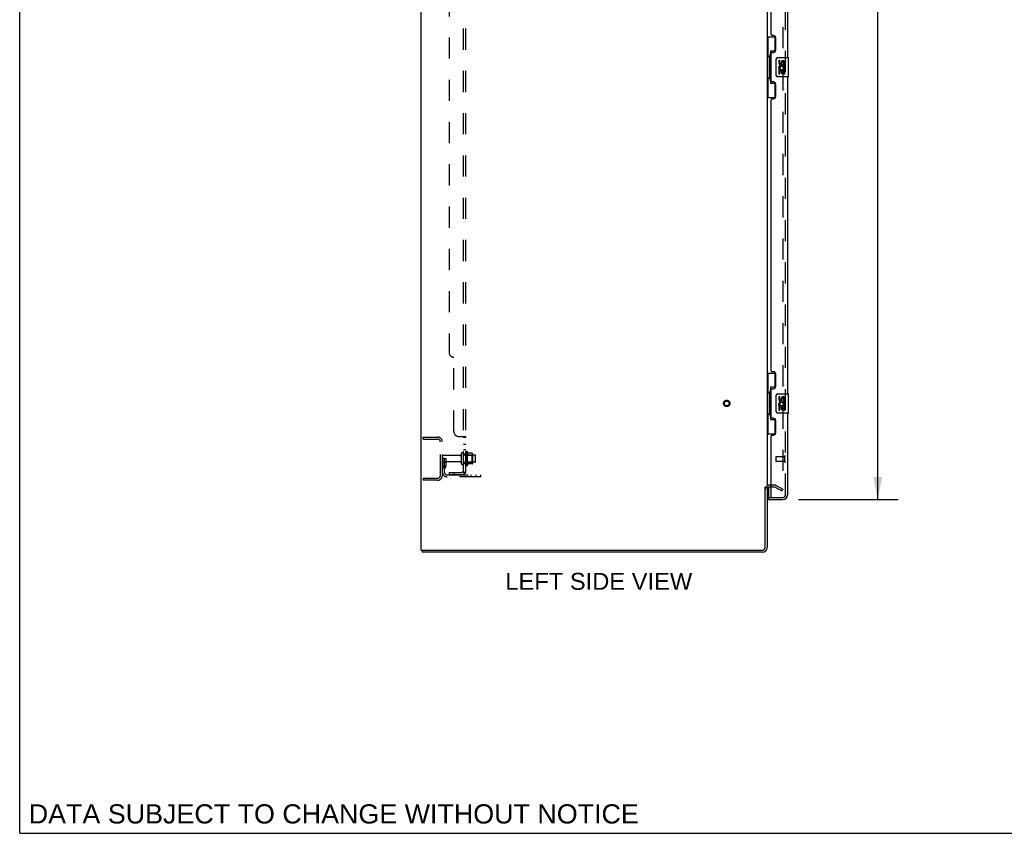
# Model space of a CAD drawing. Header units: inches. Extents: x 0 to 200, y 0 to 129.
# Tile 1 of 118: x 0 to 51, y 0 to 42. Entities that reach past the tile are written whole.
import ezdxf

# ---------------------------------------------------------------- set-up
doc = ezdxf.new("R2010")
doc.units = ezdxf.units.IN
doc.header["$LTSCALE"] = 11
doc.header["$MEASUREMENT"] = 0
doc.linetypes.add('HIDDEN', pattern=[0.2, 0.1, -0.1])
doc.layers.get('0').update_dxf_attribs({"linetype": 'CONTINUOUS'})
for name, color, linetype in [('DEFAULT_2', 8, 'HIDDEN'), ('DIMENSIONS', 7, 'CONTINUOUS'), ('DOOR_ASSEMBLY', 7, 'CONTINUOUS'), ('SUBPANEL', 7, 'CONTINUOUS')]:
    doc.layers.add(name, color=color, linetype=linetype)
doc.styles.get("Standard").update_dxf_attribs({"font": 'arial.ttf'})
doc.dimstyles.new('DIMSTYLE_1', dxfattribs={"dimtxt": 0.882353, "dimasz": 1.176471, "dimexe": 0.09, "dimexo": 0.07, "dimgap": 0.0375, "dimtad": 0, "dimtih": 1, "dimtoh": 1, "dimzin": 4, "dimdsep": 46, "dimtxsty": 'Standard', "dimblk": '_FILLED', "dimblk1": '_FILLED', "dimblk2": '_FILLED', "dimcen": 0.09, "dimadec": 3, "dimazin": 1, "dimtfac": 1, "dimtdec": 3, "dimtofl": 0, "dimtmove": 0, "dimatfit": 3, "dimldrblk": '_FILLED', "dimfxl": 0, "dimtolj": 1, "dimtzin": 4, "dimarcsym": 0})

# ---------------------------------------------------------------- blocks, each defined once
blk = doc.blocks.new('_FILLED')
at = {"color": 0, "linetype": 'ByBlock'}
blk.add_solid([(0, 0), (-1, 0.2), (-1, -0.2)], dxfattribs=at)
blk = doc.blocks.new('*D9')
at = {"layer": 'DIMENSIONS', "color": 2, "linetype": 'Continuous'}
for p, q in [((40.521, 79.876), (45.703, 79.876)), ((44.644, 79.876), (44.644, 50.101)), ((44.644, 17.376), (44.644, 47.013)), ((40.521, 17.376), (45.703, 17.376))]:
    blk.add_line(p, q, dxfattribs=at)
at = {"layer": 'DIMENSIONS', "color": 2, "linetype": 'Continuous', "xscale": 1.1764705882, "yscale": 1.1764705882, "zscale": 1.1764705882}
for p, rotation in [((44.644, 79.876), 90), ((44.644, 17.376), 270)]:
    blk.add_blockref('_FILLED', p, dxfattribs=dict(at, rotation=rotation))
at = {"layer": 'DIMENSIONS', "color": 2, "linetype": 'Continuous', "insert": (44.644, 49.66), "char_height": 0.8824, "width": 3.69342, "attachment_point": 2, "line_spacing_factor": 0.9}
blk.add_mtext('62.50\\PDOOR', dxfattribs=at)

msp = doc.modelspace()

# ---------------------------------------------------------------- linework, layer by layer
at = {"color": 7, "linetype": 'Continuous'}
for p, q in [((0, 0), (0, 129.412)), ((38.782, 18.022), (38.886, 18.022)), ((20.938, 14.73), (20.938, 14.626)), ((20.942, 14.73), (20.976, 14.73)), ((0, 0), (200, 0))]:
    msp.add_line(p, q, dxfattribs=at)
at = {"color": 3, "linetype": 'Continuous'}
for p, q in [((20.886, 14.73), (20.886, 82.522)), ((38.886, 79.178), (38.886, 18.074)), ((38.782, 14.872), (38.782, 18.033)), ((38.886, 18.022), (38.886, 14.872)), ((39.09, 18.022), (39.028, 18.022)), ((20.886, 14.73), (20.942, 14.73)), ((38.639, 14.626), (20.938, 14.626)), ((20.976, 14.73), (38.639, 14.73))]:
    msp.add_line(p, q, dxfattribs=at)
for centre, radius, start, end in [((39.028, 17.879), 0.142, 90, 180), ((38.639, 14.872), 0.246, 270, 360), ((38.639, 14.872), 0.142, 270, 360)]:
    msp.add_arc(centre, radius, start, end, dxfattribs=at)
at = {"layer": 'DEFAULT_2', "color": 8, "linetype": 'HIDDEN'}
for p, q in [((39.698, 79.36), (39.698, 17.891)), ((20.99, 20.626), (21.743, 20.626)), ((20.99, 20.522), (20.99, 20.626)), ((20.99, 20.522), (21.743, 20.522)), ((21.886, 18.622), (21.886, 20.379)), ((21.99, 18.622), (21.99, 20.379)), ((22.094, 19.501), (21.99, 19.501)), ((22.917, 19.666), (22.02, 19.666)), ((22.08, 19.16), (22.08, 19.501)), ((22.094, 19.501), (22.184, 19.501)), ((22.094, 18.8), (22.094, 19.501)), ((22.184, 19.16), (22.184, 19.501)), ((22.98, 19.243), (22.98, 19.758)), ((23.09, 19.243), (23.09, 19.758)), ((23.685, 19.688), (23.09, 19.688)), ((23.215, 19.835), (23.215, 19.167)), ((23.235, 19.684), (23.215, 19.704)), ((23.235, 19.684), (23.531, 19.684)), ((23.235, 19.684), (23.235, 19.317)), ((23.285, 19.857), (23.285, 19.145)), ((23.54, 19.778), (23.313, 19.778)), ((23.531, 19.684), (23.551, 19.704)), ((23.531, 19.684), (23.531, 19.317)), ((23.551, 19.756), (23.551, 19.245)), ((23.715, 19.343), (23.715, 19.658)), ((22.917, 19.336), (22.02, 19.336)), ((22.078, 19.154), (22.029, 19.086)), ((22.08, 19.326), (22.184, 19.326)), ((22.162, 19.094), (22.113, 19.026)), ((23.685, 19.313), (23.09, 19.313)), ((23.235, 19.317), (23.215, 19.297)), ((23.235, 19.317), (23.531, 19.317)), ((23.54, 19.223), (23.313, 19.223)), ((23.531, 19.317), (23.551, 19.297)), ((20.99, 18.48), (21.743, 18.48)), ((20.99, 18.48), (20.99, 18.376)), ((22.236, 18.657), (23.99, 18.657)), ((23.99, 18.553), (22.236, 18.553)), ((23.487, 18.553), (23.487, 18.657)), ((23.743, 18.553), (23.743, 18.657)), ((23.99, 18.553), (23.99, 18.657)), ((21.743, 18.376), (20.99, 18.376)), ((39.29, 18.126), (39.028, 18.126)), ((39.29, 18.022), (39.09, 18.022)), ((39.307, 18.017), (39.646, 17.821)), ((39.359, 18.107), (39.698, 17.911)), ((39.646, 17.821), (39.698, 17.911))]:
    msp.add_line(p, q, dxfattribs=at)
for points in [[(39.681, 17.871), (39.681, 17.871), (39.679, 17.872), (39.677, 17.872), (39.675, 17.873), (39.673, 17.873)], [(39.698, 17.891), (39.698, 17.889), (39.698, 17.887), (39.697, 17.885), (39.697, 17.883), (39.696, 17.881), (39.695, 17.879), (39.693, 17.877), (39.692, 17.876), (39.69, 17.874), (39.688, 17.873), (39.687, 17.872), (39.685, 17.872), (39.683, 17.871), (39.681, 17.871)]]:
    msp.add_lwpolyline(points, dxfattribs=at)
for radius in [0.164, 0.124]:
    msp.add_circle((36.782, 22.376), radius, dxfattribs=at)
for centre, radius, start, end in [((21.743, 20.379), 0.246, 0, 90), ((21.743, 20.379), 0.142, 0, 90), ((22.02, 19.636), 0.03, 90, 180), ((22.917, 19.728), 0.0625, 270, 360), ((23.035, 19.758), 0.055, 360, 180), ((23.253, 19.835), 0.0384, 34.4497, 180), ((22.685, 19.501), 0.698, 23.9679, 30.6631), ((23.331, 19.788), 0.01, 203.9679, 270), ((23.54, 19.768), 0.01, 5.1938, 90), ((23.41, 19.756), 0.141, 0, 5.2081), ((23.685, 19.658), 0.03, 360, 90), ((22.02, 19.366), 0.03, 180, 270), ((22.198, 18.965), 0.208, 144.2461, 180), ((22.07, 19.16), 0.01, 324.2461, 360), ((22.198, 18.965), 0.104, 144.2461, 180), ((22.07, 19.16), 0.114, 324.2461, 360), ((22.917, 19.273), 0.0625, 0, 90), ((23.035, 19.243), 0.055, 180, 0), ((23.253, 19.167), 0.0384, 180, 325.5503), ((22.685, 19.501), 0.698, 329.3369, 336.0321), ((23.331, 19.213), 0.01, 90, 156.0321), ((23.54, 19.233), 0.01, 270, 354.8062), ((23.41, 19.245), 0.141, 354.7919, 360), ((23.685, 19.343), 0.03, 270, 0), ((21.743, 18.622), 0.246, 270, 360), ((21.743, 18.622), 0.142, 270, 360), ((22.236, 18.8), 0.246, 180, 270), ((22.236, 18.8), 0.142, 180, 270), ((39.028, 17.879), 0.246, 90, 180), ((39.29, 17.989), 0.137, 60, 90), ((39.29, 17.989), 0.033, 60, 90)]:
    msp.add_arc(centre, radius, start, end, dxfattribs=at)
at = {"layer": 'DOOR_ASSEMBLY', "color": 8, "linetype": 'HIDDEN'}
for p, q in [((39.84, 17.622), (39.84, 79.629)), ((39.34, 19.594), (39.34, 19.366)), ((39.797, 19.604), (39.35, 19.604)), ((39.797, 19.622), (39.797, 19.338)), ((39.797, 19.356), (39.35, 19.356)), ((38.965, 17.48), (39.11, 17.48)), ((39.11, 17.48), (39.697, 17.48))]:
    msp.add_line(p, q, dxfattribs=at)
at = {"layer": 'DOOR_ASSEMBLY', "color": 3, "linetype": 'Continuous'}
for p, q in [((39.944, 56.876), (39.944, 40.376)), ((39.09, 41.583), (39.09, 55.668)), ((39.21, 41.523), (39.15, 41.523)), ((39.34, 40.773), (39.34, 41.393)), ((39.09, 39.168), (39.09, 40.583)), ((39.15, 40.643), (39.21, 40.643)), ((39.21, 39.108), (39.15, 39.108)), ((39.34, 38.358), (39.34, 38.978)), ((39.944, 39.376), (39.944, 22.876)), ((39.09, 24.083), (39.09, 38.168)), ((39.15, 38.228), (39.21, 38.228)), ((39.21, 24.023), (39.15, 24.023)), ((39.34, 23.273), (39.34, 23.893)), ((39.09, 21.668), (39.09, 23.083)), ((39.15, 23.143), (39.21, 23.143)), ((39.21, 21.608), (39.15, 21.608)), ((39.944, 21.876), (39.944, 17.622)), ((39.34, 20.858), (39.34, 21.478)), ((39.09, 17.5), (39.09, 20.668)), ((39.15, 20.728), (39.21, 20.728)), ((38.965, 17.376), (39.697, 17.376))]:
    msp.add_line(p, q, dxfattribs=at)
at = {"layer": 'DOOR_ASSEMBLY', "color": 7, "linetype": 'Continuous'}
for p, q in [((38.886, 41.451), (39.326, 41.451)), ((38.925, 41.451), (38.925, 40.426)), ((39.29, 41.451), (39.29, 40.671)), ((39.026, 40.456), (39.026, 40.477)), ((39.29, 40.716), (39.063, 40.716)), ((39.063, 40.716), (39.063, 39.036)), ((38.903, 40.426), (39.026, 40.426)), ((38.903, 40.426), (38.903, 39.326)), ((39.026, 39.326), (39.026, 40.426)), ((39.349, 39.476), (39.349, 40.276)), ((39.449, 40.376), (39.989, 40.376)), ((39.549, 40.222), (39.487, 40.222)), ((39.487, 40.222), (39.487, 40.085)), ((39.549, 40.085), (39.549, 40.222)), ((39.615, 40.148), (39.615, 40.079)), ((39.675, 40.085), (39.675, 40.127)), ((39.738, 40.127), (39.738, 39.991)), ((39.738, 39.991), (39.801, 39.991)), ((39.801, 39.991), (39.801, 40.127)), ((40.004, 39.391), (40.004, 40.361)), ((39.505, 39.76), (39.487, 39.76)), ((39.487, 39.76), (39.487, 39.53)), ((39.487, 39.53), (39.549, 39.53)), ((39.539, 39.76), (39.567, 39.78)), ((39.539, 39.76), (39.801, 39.76)), ((39.549, 39.697), (39.615, 39.697)), ((39.549, 39.53), (39.549, 39.697)), ((39.615, 39.697), (39.615, 39.561)), ((39.615, 39.561), (39.675, 39.561)), ((39.675, 39.697), (39.738, 39.697)), ((39.675, 39.561), (39.675, 39.697)), ((39.73, 39.796), (39.788, 39.771)), ((39.738, 39.697), (39.738, 39.53)), ((39.738, 39.53), (39.801, 39.53)), ((39.801, 39.53), (39.801, 39.76)), ((38.903, 39.326), (39.026, 39.326)), ((38.925, 39.326), (38.925, 38.301)), ((39.026, 39.275), (39.026, 39.296)), ((39.063, 39.036), (39.29, 39.036)), ((39.29, 39.081), (39.29, 38.301)), ((39.989, 39.376), (39.449, 39.376)), ((38.886, 38.301), (39.326, 38.301)), ((38.886, 23.951), (39.326, 23.951)), ((38.925, 23.951), (38.925, 22.926)), ((39.29, 23.951), (39.29, 23.171)), ((39.29, 23.216), (39.063, 23.216)), ((39.063, 23.216), (39.063, 21.536)), ((38.903, 22.926), (39.026, 22.926)), ((38.903, 22.926), (38.903, 21.826)), ((39.026, 22.956), (39.026, 22.977)), ((39.026, 21.826), (39.026, 22.926)), ((39.349, 21.976), (39.349, 22.776)), ((39.449, 22.876), (39.989, 22.876)), ((39.549, 22.722), (39.487, 22.722)), ((39.487, 22.722), (39.487, 22.585)), ((39.549, 22.585), (39.549, 22.722)), ((39.615, 22.648), (39.615, 22.579)), ((39.675, 22.585), (39.675, 22.627)), ((39.738, 22.627), (39.738, 22.491)), ((39.801, 22.491), (39.801, 22.627)), ((40.004, 21.891), (40.004, 22.861)), ((39.505, 22.26), (39.487, 22.26)), ((39.487, 22.26), (39.487, 22.03)), ((39.487, 22.03), (39.549, 22.03)), ((39.539, 22.26), (39.567, 22.28)), ((39.539, 22.26), (39.801, 22.26)), ((39.549, 22.197), (39.615, 22.197)), ((39.549, 22.03), (39.549, 22.197)), ((39.615, 22.197), (39.615, 22.061)), ((39.615, 22.061), (39.675, 22.061)), ((39.675, 22.197), (39.738, 22.197)), ((39.675, 22.061), (39.675, 22.197)), ((39.73, 22.296), (39.788, 22.271)), ((39.738, 22.491), (39.801, 22.491)), ((39.738, 22.197), (39.738, 22.03)), ((39.738, 22.03), (39.801, 22.03)), ((39.801, 22.03), (39.801, 22.26)), ((38.903, 21.826), (39.026, 21.826)), ((38.925, 21.826), (38.925, 20.801)), ((39.026, 21.775), (39.026, 21.796)), ((39.063, 21.536), (39.29, 21.536)), ((39.29, 21.581), (39.29, 20.801)), ((39.989, 21.876), (39.449, 21.876)), ((38.886, 20.801), (39.326, 20.801)), ((38.965, 18.007), (38.965, 17.5)), ((38.965, 17.48), (38.965, 17.376))]:
    msp.add_line(p, q, dxfattribs=at)
for points in [[(39.063, 40.692), (39.063, 40.689), (39.064, 40.685), (39.064, 40.681), (39.066, 40.677), (39.067, 40.672), (39.069, 40.667), (39.072, 40.661), (39.075, 40.655), (39.078, 40.649), (39.082, 40.642), (39.086, 40.635), (39.091, 40.627), (39.097, 40.618), (39.099, 40.615)], [(39.349, 40.276), (39.349, 40.282), (39.35, 40.288), (39.351, 40.294), (39.352, 40.3), (39.354, 40.306), (39.356, 40.312)], [(39.356, 39.44), (39.354, 39.445), (39.352, 39.451), (39.351, 39.457), (39.35, 39.463), (39.349, 39.469), (39.349, 39.476)], [(39.099, 39.137), (39.097, 39.133), (39.091, 39.125), (39.086, 39.117), (39.082, 39.11), (39.078, 39.103), (39.075, 39.096), (39.072, 39.09), (39.069, 39.085), (39.067, 39.08), (39.066, 39.075), (39.064, 39.071), (39.064, 39.067), (39.063, 39.063), (39.063, 39.06)], [(39.063, 23.192), (39.063, 23.189), (39.064, 23.185), (39.064, 23.181), (39.066, 23.177), (39.067, 23.172), (39.069, 23.167), (39.072, 23.161), (39.075, 23.155), (39.078, 23.149), (39.082, 23.142), (39.086, 23.135), (39.091, 23.127), (39.097, 23.118), (39.099, 23.115)], [(39.349, 22.776), (39.349, 22.782), (39.35, 22.788), (39.351, 22.794), (39.352, 22.8), (39.354, 22.806), (39.356, 22.812)], [(39.099, 21.637), (39.097, 21.633), (39.091, 21.625), (39.086, 21.617), (39.082, 21.61), (39.078, 21.603), (39.075, 21.596), (39.072, 21.59), (39.069, 21.585), (39.067, 21.58), (39.066, 21.575), (39.064, 21.571), (39.064, 21.567), (39.063, 21.563), (39.063, 21.56)], [(39.356, 21.94), (39.354, 21.945), (39.352, 21.951), (39.351, 21.957), (39.35, 21.963), (39.349, 21.969), (39.349, 21.976)]]:
    msp.add_lwpolyline(points, dxfattribs=at)
at = {"layer": 'DOOR_ASSEMBLY', "color": 3, "linetype": 'Continuous'}
for centre, radius, start, end in [((39.15, 41.583), 0.06, 180, 270), ((39.21, 41.393), 0.13, 0, 90), ((39.15, 40.583), 0.06, 90, 180), ((39.21, 40.773), 0.13, 270, 360), ((39.15, 39.168), 0.06, 180, 270), ((39.21, 38.978), 0.13, 0, 90), ((39.15, 38.168), 0.06, 90, 180), ((39.21, 38.358), 0.13, 270, 360), ((39.15, 24.083), 0.06, 180, 270), ((39.21, 23.893), 0.13, 0, 90), ((39.15, 23.083), 0.06, 90, 180), ((39.21, 23.273), 0.13, 270, 360), ((39.15, 21.668), 0.06, 180, 270), ((39.21, 21.478), 0.13, 0, 90), ((39.15, 20.668), 0.06, 90, 180), ((39.21, 20.858), 0.13, 270, 360), ((39.11, 17.5), 0.02, 180, 270), ((39.697, 17.622), 0.246, 270, 360)]:
    msp.add_arc(centre, radius, start, end, dxfattribs=at)
at = {"layer": 'DOOR_ASSEMBLY', "color": 7, "linetype": 'Continuous'}
for centre, radius, start, end in [((39.449, 40.276), 0.1, 90, 158.7946), ((39.581, 40.085), 0.0943, 180, 360), ((39.644, 39.834), 0.157, 336.5966, 161.8791), ((39.581, 40.085), 0.0314, 180, 261.2295), ((39.58, 40.09), 0.0362, 263.4285, 341.7628), ((39.707, 40.127), 0.0943, 68.6999, 167.4338), ((39.707, 40.127), 0.0314, 0, 180.0485), ((39.707, 40.127), 0.0943, 0, 68.6704), ((39.989, 40.361), 0.015, 0, 90), ((39.64, 39.834), 0.154, 161.4199, 206.1963), ((39.644, 39.834), 0.157, 205.737, 207.8532), ((39.644, 39.834), 0.0943, 336.5966, 215.1122), ((39.449, 39.476), 0.1, 201.205, 270), ((39.989, 39.391), 0.015, 270, 360), ((39.449, 22.776), 0.1, 90, 158.7946), ((39.581, 22.585), 0.0943, 180, 360), ((39.581, 22.585), 0.0314, 180, 261.2295), ((39.58, 22.59), 0.0362, 263.4285, 341.7628), ((39.707, 22.627), 0.0943, 68.6999, 167.4338), ((39.707, 22.627), 0.0314, 0, 180.0485), ((39.707, 22.627), 0.0943, 0, 68.6704), ((39.989, 22.861), 0.015, 0, 90), ((39.64, 22.334), 0.154, 161.4199, 206.1963), ((39.644, 22.334), 0.157, 336.5966, 161.8791), ((39.644, 22.334), 0.157, 205.737, 207.8532), ((39.644, 22.334), 0.0943, 336.5966, 215.1122), ((39.449, 21.976), 0.1, 201.205, 270), ((39.989, 21.891), 0.015, 270, 360), ((38.985, 17.5), 0.02, 180, 270), ((39.78, 17.766), 0.26, 267.3947, 270)]:
    msp.add_arc(centre, radius, start, end, dxfattribs=at)
at = {"layer": 'DOOR_ASSEMBLY', "color": 8, "linetype": 'HIDDEN'}
for centre, radius, start, end in [((39.35, 19.594), 0.01, 90, 180), ((39.818, 19.622), 0.0215, 0, 180), ((39.35, 19.366), 0.01, 180, 270), ((39.818, 19.338), 0.0215, 180, 360), ((39.697, 17.622), 0.142, 270, 360)]:
    msp.add_arc(centre, radius, start, end, dxfattribs=at)
at = {"layer": 'DOOR_ASSEMBLY', "color": 7, "linetype": 'Continuous'}
for centre, start_param, end_param in [((39.13, 40.466), 0.699287, 1.51401), ((39.13, 40.466), -4.655602, -3.84088), ((39.13, 39.285), 0.699287, 1.51401), ((39.13, 39.285), -4.655602, -3.84088), ((39.13, 22.966), 0.699287, 1.51401), ((39.13, 22.966), -4.655602, -3.84088), ((39.13, 21.785), 0.699287, 1.51401), ((39.13, 21.785), -4.655602, -3.84088)]:
    msp.add_ellipse(centre, major_axis=(0, 0.18), ratio=0.579493, start_param=start_param, end_param=end_param, dxfattribs=at)
at = {"layer": 'SUBPANEL', "color": 8, "linetype": 'HIDDEN'}
for p, q in [((23.09, 18.782), (23.09, 78.47)), ((23.215, 18.782), (23.215, 78.47)), ((22.34, 72.22), (22.34, 25.032)), ((22.59, 20.907), (22.59, 24.782)), ((22.84, 20.657), (23.161, 20.657)), ((23.077, 20.636), (23.079, 20.635)), ((23.086, 20.629), (23.088, 20.627)), ((23.09, 20.622), (23.215, 20.622)), ((23.09, 20.26), (23.215, 20.26)), ((23.09, 19.979), (23.215, 19.979)), ((23.09, 19.751), (23.215, 19.751)), ((23.09, 19.251), (23.215, 19.251)), ((22.34, 18.782), (22.978, 18.782)), ((22.34, 18.782), (22.34, 18.657)), ((22.978, 18.657), (22.34, 18.657)), ((22.59, 18.782), (22.59, 18.657)), ((23.161, 18.743), (23.064, 18.823)), ((23.089, 18.802), (23.09, 18.802)), ((23.09, 18.782), (23.215, 18.782)), ((23.124, 18.788), (23.122, 18.788)), ((23.126, 18.787), (23.124, 18.788)), ((23.127, 18.787), (23.126, 18.787)), ((23.129, 18.787), (23.127, 18.787)), ((23.13, 18.786), (23.129, 18.787)), ((23.132, 18.786), (23.13, 18.786)), ((23.133, 18.785), (23.132, 18.786)), ((23.135, 18.785), (23.133, 18.785))]:
    msp.add_line(p, q, dxfattribs=at)
for points in [[(23.064, 20.657), (23.064, 20.655), (23.064, 20.654), (23.064, 20.652), (23.064, 20.65), (23.065, 20.649), (23.065, 20.647), (23.066, 20.646), (23.067, 20.644), (23.069, 20.643), (23.07, 20.641), (23.072, 20.64), (23.074, 20.639), (23.075, 20.637), (23.077, 20.636)], [(23.064, 20.657), (23.064, 20.655), (23.064, 20.654), (23.064, 20.652)], [(23.064, 20.65), (23.065, 20.649), (23.065, 20.647), (23.066, 20.646), (23.067, 20.644), (23.069, 20.643)], [(23.07, 20.641), (23.072, 20.64), (23.074, 20.639)], [(23.079, 20.635), (23.081, 20.633), (23.083, 20.632), (23.085, 20.63), (23.086, 20.629), (23.088, 20.627), (23.089, 20.626), (23.089, 20.625), (23.09, 20.623), (23.09, 20.622)], [(23.081, 20.633), (23.083, 20.632), (23.085, 20.63)], [(23.089, 20.626), (23.089, 20.625), (23.09, 20.623), (23.09, 20.622)], [(23.161, 20.657), (23.163, 20.655), (23.165, 20.654), (23.168, 20.652), (23.171, 20.651), (23.174, 20.649), (23.178, 20.648), (23.181, 20.646)], [(23.161, 20.657), (23.163, 20.655), (23.165, 20.654), (23.168, 20.652), (23.171, 20.651)], [(23.181, 20.646), (23.189, 20.643), (23.192, 20.642), (23.196, 20.64)], [(23.196, 20.64), (23.199, 20.638), (23.202, 20.637), (23.205, 20.635), (23.207, 20.633), (23.21, 20.632), (23.211, 20.63), (23.213, 20.628), (23.214, 20.626), (23.214, 20.625), (23.215, 20.623), (23.215, 20.622)], [(23.202, 20.637), (23.205, 20.635), (23.207, 20.633), (23.21, 20.632), (23.211, 20.63), (23.213, 20.628)], [(23.214, 20.626), (23.214, 20.625), (23.215, 20.623), (23.215, 20.622)], [(23.064, 18.823), (23.064, 18.822), (23.064, 18.821), (23.064, 18.821), (23.064, 18.82), (23.065, 18.819), (23.065, 18.817), (23.066, 18.816), (23.067, 18.815), (23.069, 18.813), (23.07, 18.811), (23.072, 18.81), (23.075, 18.806)], [(23.075, 18.806), (23.077, 18.804), (23.079, 18.801), (23.081, 18.799), (23.083, 18.797), (23.085, 18.794), (23.086, 18.792), (23.088, 18.79), (23.089, 18.788), (23.089, 18.786), (23.09, 18.784), (23.09, 18.782)], [(23.122, 18.788), (23.121, 18.789), (23.12, 18.789), (23.119, 18.79), (23.118, 18.79), (23.117, 18.79), (23.116, 18.791), (23.115, 18.791), (23.115, 18.791), (23.114, 18.792), (23.113, 18.792), (23.112, 18.792), (23.111, 18.793), (23.11, 18.793), (23.109, 18.794), (23.108, 18.794), (23.107, 18.794), (23.106, 18.795), (23.105, 18.795), (23.104, 18.796), (23.103, 18.796), (23.102, 18.796), (23.101, 18.797), (23.101, 18.797), (23.1, 18.797), (23.099, 18.798), (23.098, 18.798), (23.098, 18.799), (23.097, 18.799), (23.096, 18.799), (23.095, 18.8), (23.095, 18.8), (23.094, 18.8), (23.093, 18.801), (23.092, 18.801), (23.092, 18.802), (23.091, 18.802), (23.091, 18.802), (23.09, 18.803), (23.089, 18.803), (23.089, 18.803), (23.088, 18.804), (23.088, 18.804), (23.087, 18.804), (23.087, 18.804), (23.086, 18.805), (23.086, 18.805), (23.086, 18.805)], [(23.086, 18.805), (23.086, 18.805), (23.086, 18.805), (23.086, 18.805), (23.086, 18.805), (23.086, 18.805), (23.086, 18.805), (23.087, 18.804), (23.087, 18.804), (23.088, 18.804), (23.088, 18.803), (23.088, 18.803), (23.089, 18.803), (23.089, 18.802)], [(23.15, 18.782), (23.15, 18.782), (23.15, 18.782), (23.149, 18.782), (23.149, 18.782), (23.149, 18.782), (23.148, 18.782), (23.148, 18.782), (23.147, 18.782), (23.147, 18.782), (23.146, 18.782), (23.146, 18.782), (23.145, 18.783), (23.145, 18.783), (23.144, 18.783), (23.143, 18.783), (23.143, 18.783), (23.142, 18.783), (23.142, 18.783), (23.141, 18.783), (23.14, 18.784), (23.14, 18.784), (23.139, 18.784), (23.138, 18.784), (23.138, 18.784), (23.137, 18.784), (23.136, 18.785), (23.135, 18.785), (23.135, 18.785)], [(23.146, 18.782), (23.147, 18.782), (23.147, 18.782), (23.148, 18.782), (23.148, 18.782), (23.149, 18.782), (23.149, 18.782), (23.149, 18.782), (23.15, 18.782), (23.15, 18.782)], [(23.161, 18.743), (23.163, 18.746), (23.165, 18.748), (23.168, 18.75), (23.171, 18.752), (23.174, 18.754), (23.178, 18.755), (23.181, 18.757), (23.185, 18.759), (23.192, 18.762)], [(23.192, 18.762), (23.196, 18.763), (23.199, 18.765), (23.202, 18.766), (23.205, 18.768), (23.207, 18.77), (23.21, 18.772), (23.211, 18.774), (23.213, 18.775), (23.214, 18.777), (23.214, 18.779), (23.215, 18.781), (23.215, 18.782)]]:
    msp.add_lwpolyline(points, dxfattribs=at)
for centre, radius, start, end in [((22.59, 25.032), 0.25, 180, 270), ((22.84, 20.907), 0.25, 180, 270), ((22.978, 18.894), 0.237, 270, 360), ((22.978, 18.894), 0.112, 270, 360)]:
    msp.add_arc(centre, radius, start, end, dxfattribs=at)

# ---------------------------------------------------------------- texts
at = {"layer": 'DIMENSIONS', "color": 2, "linetype": 'Continuous', "attachment_point": 2, "line_spacing_factor": 0.9}
for s, insert, char_height, width in [('LEFT SIDE VIEW', (30.129, 13.557), 0.88235, 9.7026), ('DATA SUBJECT TO CHANGE WITHOUT NOTICE', (16.341, 1.511), 1, 31.6803)]:
    msp.add_mtext(s, dxfattribs=dict(at, insert=insert, char_height=char_height, width=width))

# ---------------------------------------------------------------- dimensions: what is measured, and where the dimension line sits
at = {"layer": 'DIMENSIONS', "color": 2, "linetype": 'Continuous'}
dim = msp.add_linear_dim(base=(44.644, 17.376), p1=(40.451, 79.876), p2=(40.451, 17.376), angle=270, text='<>\\PDOOR', dimstyle='DIMSTYLE_1', dxfattribs=at)
dim.commit()
dim.dimension.update_dxf_attribs({"geometry": '*D9', "text_midpoint": (44.644, 48.557), "dimtype": 160})

doc.saveas('drawing.dxf')
